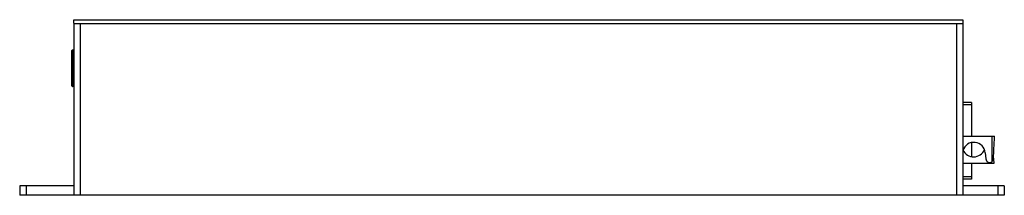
# Paper-space layout 'Sheet1(5)' of a CAD drawing. Header units: millimetres. Extents: x 25 to 1092, y 25 to 838.
# Tile 7 of 9: x 325 to 634, y 280 to 335. Entities that reach past the tile are written whole.
import ezdxf

# ---------------------------------------------------------------- set-up
doc = ezdxf.new("R2010")
doc.units = ezdxf.units.MM

psp = doc.layouts.new('Sheet1(5)')

# ---------------------------------------------------------------- linework, layer by layer
at = {"ltscale": 4}
for p, q in [((342.33, 335.28), (621.43, 335.28)), ((342.33, 335.25), (342.33, 335.28)), ((342.33, 334.17), (342.33, 335.25)), ((342.33, 335.25), (621.43, 335.25)), ((342.33, 334.17), (342.33, 280.23)), ((344.33, 334.1), (344.33, 280.23)), ((344.33, 334.1), (619.43, 334.1)), ((619.43, 334.1), (619.43, 280.23)), ((621.43, 335.28), (621.43, 335.25)), ((621.43, 335.25), (621.43, 334.17)), ((621.43, 334.17), (621.43, 280.23)), ((341.73, 314.53), (341.73, 325.63)), ((341.93, 325.63), (341.73, 325.63)), ((341.93, 325.83), (342.33, 325.83)), ((341.93, 325.83), (341.93, 325.63)), ((341.93, 325.63), (341.93, 314.53)), ((342.33, 325.63), (341.93, 325.63)), ((341.73, 314.53), (341.93, 314.53)), ((341.93, 314.53), (341.93, 314.33)), ((341.93, 314.53), (342.33, 314.53)), ((342.33, 314.33), (341.93, 314.33)), ((624.12, 309.29), (621.43, 309.29)), ((624.12, 309.29), (624.12, 308.59)), ((624.12, 308.59), (621.43, 308.59)), ((624.12, 308.59), (624.12, 298.73)), ((621.43, 298.73), (630.58, 298.73)), ((624.12, 296.75), (624.12, 292.34)), ((630.58, 298.73), (631.38, 298.73)), ((630.58, 290.81), (630.58, 298.73)), ((628.45, 293.54), (628.62, 291.62)), ((631.25, 290.28), (631.05, 292.51)), ((621.43, 290.28), (631.25, 290.28)), ((624.12, 290.28), (624.12, 285.99)), ((624.12, 285.99), (621.43, 285.99)), ((624.12, 285.29), (621.43, 285.29)), ((624.12, 285.99), (624.12, 285.29)), ((325.33, 283.23), (325.33, 280.23)), ((327.33, 283.23), (325.33, 283.23)), ((327.33, 283.23), (327.33, 280.23)), ((342.33, 283.23), (327.33, 283.23)), ((632.43, 283.23), (621.43, 283.23)), ((632.43, 283.23), (632.43, 280.23)), ((634.43, 283.23), (632.43, 283.23)), ((634.43, 283.23), (634.43, 280.23)), ((327.33, 280.23), (325.33, 280.23)), ((342.33, 280.23), (327.33, 280.23)), ((344.33, 280.23), (342.33, 280.23)), ((619.43, 280.23), (344.33, 280.23)), ((621.43, 280.23), (619.43, 280.23)), ((632.43, 280.23), (621.43, 280.23)), ((634.43, 280.23), (632.43, 280.23))]:
    psp.add_line(p, q, dxfattribs=at)
at = {"ltscale": 16}
for centre, radius, start, end in [((341.93, 325.63), 0.2, 90, 180), ((341.93, 314.53), 0.2, 180, 270), ((624.86, 293.23), 3.6, 5, 162.2661), ((624.78, 295.98), 3.7, 205.1929, 337.573), ((629.81, 291.73), 1.2, 185, 309.8912)]:
    psp.add_arc(centre, radius, start, end, dxfattribs=at)
for centre, start_param, end_param in [((344.33, 334.17), 3.141593, 4.712389), ((619.43, 334.17), 4.712389, 6.283185)]:
    psp.add_ellipse(centre, major_axis=(2, 0), ratio=0.033575, start_param=start_param, end_param=end_param, dxfattribs=at)
at = {"ltscale": 4}
for points, knots in [([(631.01, 291.66), (631.07, 292.85), (631.13, 294.04), (631.23, 295.83), (631.26, 296.42), (631.31, 297.31), (631.32, 297.6), (631.34, 298.04), (631.35, 298.19), (631.36, 298.41), (631.37, 298.48), (631.37, 298.59), (631.37, 298.62), (631.38, 298.67), (631.38, 298.69), (631.38, 298.71), (631.38, 298.73), (631.38, 298.73)], [0, 0, 0, 0, 0.5, 0.5, 0.75, 0.75, 0.875, 0.875, 0.9375, 0.9375, 0.96875, 0.96875, 0.984375, 0.984375, 0.992188, 0.992188, 1, 1, 1, 1]), ([(630.58, 290.81), (630.71, 290.91), (630.81, 291.05), (630.96, 291.34), (631, 291.5), (631.01, 291.66)], [0, 0, 0, 0, 0.5, 0.5, 1, 1, 1, 1])]:
    psp.add_open_spline(points, degree=3, knots=knots, dxfattribs=at)

doc.saveas('drawing.dxf')
